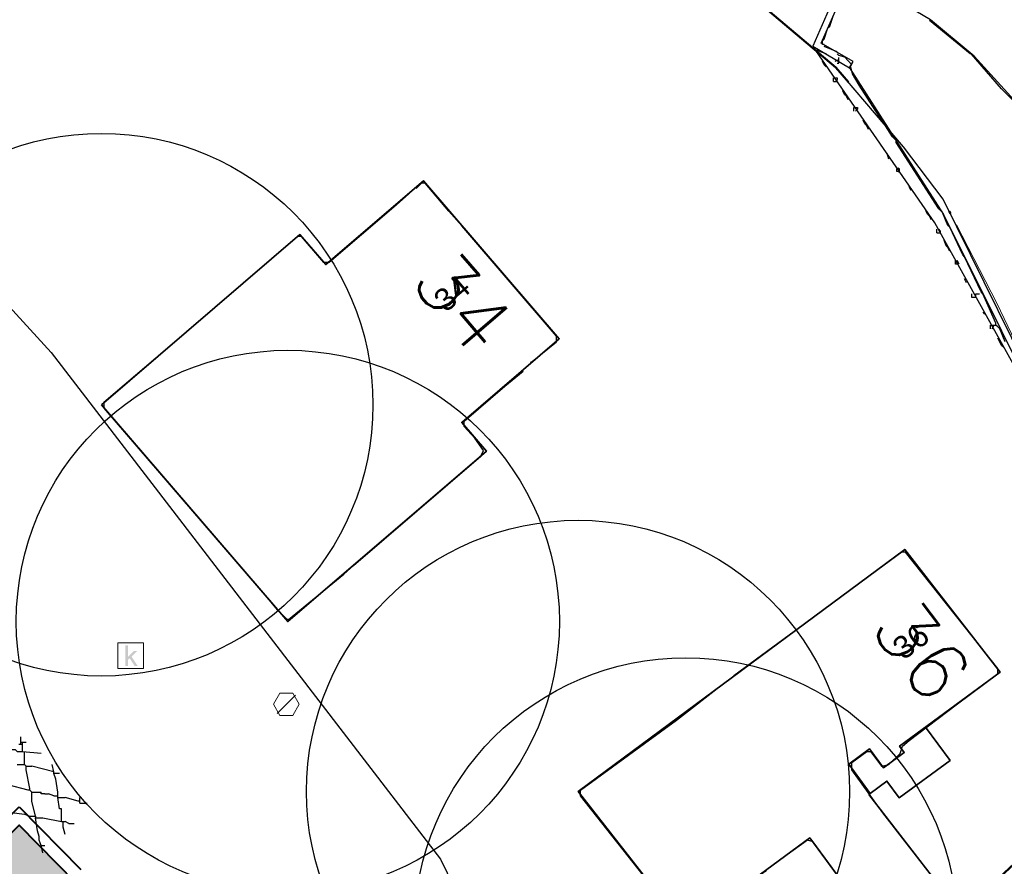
# Model space of a CAD drawing. Header units: metres. Extents: x 100797 to 101446, y 431104 to 431509.
# Tile 20 of 35: x 101122 to 101161, y 431330 to 431363. Entities that reach past the tile are written whole.
import ezdxf

# ---------------------------------------------------------------- set-up
doc = ezdxf.new("R2010")
doc.units = ezdxf.units.M
for name, pattern in [('BORDER', [44.45, 12.7, -6.35, 12.7, -6.35, 0, -6.35]), ('DASHED', [19.05, 12.7, -6.35]), ('DASHED2', [9.525, 6.35, -3.175])]:
    doc.linetypes.add(name, pattern=pattern)
doc.layers.get('0').update_dxf_attribs({"linetype": 'CONTINUOUS'})
doc.layers.add('ANNOTATIE', color=7, linetype='CONTINUOUS')
for name, color, linetype, lineweight in [('AR_ONDERZOEKSLOKATIE', 3, 'BORDER', 50), ('PERCELEN', 2, 'DASHED', 9), ('X-XX-AL-HULPLIJN-G', 210, 'CONTINUOUS', 18)]:
    doc.layers.add(name, color=color, linetype=linetype, lineweight=lineweight)
for name, color, linetype, lineweight, true_color in [('BAR_BEBOUWING', 7, 'CONTINUOUS', 35, 0x707070), ('X-XX-AL-ARCERING-TIJDELIJKE-SCHOOL', 7, 'CONTINUOUS', 30, 0xb8bdef), ('X-XX-AL-KADASTRALE-GRENZEN', 7, 'CONTINUOUS', 30, 0x3cd12e)]:
    doc.layers.add(name, color=color, linetype=linetype, lineweight=lineweight, true_color=true_color)
for name, color, linetype, true_color in [('BAR_BGT_PUNTSYMBOLEN', 7, 'CONTINUOUS', 0x707070), ('BAR_HUISNUMMERS EN STRAATNAMEN', 7, 'CONTINUOUS', 0x707070), ('BAR_TOPO', 7, 'CONTINUOUS', 0x707070), ('BAR_WATER', 7, 'CONTINUOUS', 0x707070), ('BOR_RIOOLPUTTEN', 7, 'CONTINUOUS', 0x707070)]:
    doc.layers.add(name, color=color, linetype=linetype, true_color=true_color)
doc.styles.add('NLCS-ISO', font='NLCS-ISO.ttf')
doc.styles.get("Standard").update_dxf_attribs({"font": 'txt.shx', "height": 2.5})

# ---------------------------------------------------------------- blocks, each defined once
blk = doc.blocks.new('inspectieput_1', base_point=(100953.43, 431263.36))
at = {"color": 8, "lineweight": 0, "true_color": 0x707070}
for points in [[(100953.93, 431263.36), (100953.68, 431263.793), (100953.18, 431263.793), (100952.93, 431263.36), (100953.18, 431262.927), (100953.68, 431262.927), (100953.93, 431263.36)], [(100953.076, 431263.006), (100953.784, 431263.714)]]:
    blk.add_lwpolyline(points, dxfattribs=at)
blk = doc.blocks.new('kolk-symbool_1', base_point=(101288.593, 431172.129))
at = {"true_color": 0x707070, "transparency": 33554687}
h = blk.add_hatch(color=8, dxfattribs=at)
h.paths.add_polyline_path([(101288.624, 431172.081), (101288.846, 431172.296), (101288.718, 431172.296), (101288.486, 431172.06), (101288.555, 431172.013), (101288.747, 431171.716), (101288.868, 431171.716)])
h.paths.add_polyline_path([(101288.555, 431172.013), (101288.486, 431172.06), (101288.486, 431172.516), (101288.388, 431172.516), (101288.388, 431171.716), (101288.486, 431171.716), (101288.486, 431171.946)], flags=0)
at = {"color": 8, "lineweight": 0, "true_color": 0x707070}
blk.add_lwpolyline([(101288.092, 431172.617), (101289.092, 431172.617), (101289.092, 431171.617), (101288.092, 431171.617), (101288.092, 431172.617)], dxfattribs=at)
blk = doc.blocks.new('FMEBLOCK3')
at = {"layer": 'ANNOTATIE', "color": 1}
blk.add_text('34', height=2.999, rotation=310.5, dxfattribs=at).set_placement((0, 0))
blk = doc.blocks.new('FMEBLOCK4')
at = {"layer": 'ANNOTATIE', "color": 1}
blk.add_text('36', height=3, rotation=306.9, dxfattribs=at).set_placement((0, 0))

msp = doc.modelspace()

# ---------------------------------------------------------------- hatches: boundary and pattern name
at = {"layer": 'X-XX-AL-ARCERING-TIJDELIJKE-SCHOOL', "true_color": 0xb8bdef}
h = msp.add_hatch(color=254, dxfattribs=at)
h.dxf.hatch_style = 1
h.paths.add_polyline_path([(101141.382, 431312.757), (101122.463, 431332.02), (101107.496, 431317.319), (101136.908, 431287.37), (101147.613, 431297.851), (101137.102, 431308.553)])

# ---------------------------------------------------------------- linework, layer by layer
at = {"color": 252, "linetype": 'Continuous'}
for points in [[(101153.814, 431362.942), (101153.957, 431363.371)], [(101160.956, 431359.943), (101160.956, 431360.014), (101160.456, 431360.514), (101159.296, 431361.853), (101159.242, 431361.871), (101157.671, 431363.157)], [(101153.6, 431362.442), (101153.743, 431362.871)], [(101153.743, 431362.871), (101153.814, 431362.942)], [(101153.528, 431362.371), (101153.6, 431362.442)], [(101153.6, 431362.228), (101153.528, 431362.228), (101153.528, 431362.371)], [(101153.457, 431361.943), (101153.314, 431362.014)], [(101153.671, 431361.871), (101153.457, 431361.943)], [(101154.1, 431361.943), (101153.6, 431362.157)], [(101156.242, 431358.657), (101155.885, 431359.228), (101155.6, 431359.657), (101154.957, 431360.657), (101154.689, 431361.103), (101154.618, 431361.425), (101154.671, 431361.443), (101154.393, 431361.743), (101154.171, 431361.8), (101154.1, 431361.871)], [(101153.6, 431361.443), (101153.528, 431361.585)], [(101154.028, 431361.585), (101154.171, 431361.657)], [(101154.1, 431361.514), (101154.171, 431361.514), (101154.171, 431361.657), (101154.171, 431361.728)], [(101153.671, 431361.371), (101153.6, 431361.443)], [(101153.957, 431360.8), (101153.957, 431360.943), (101154.1, 431360.943), (101154.1, 431360.871)], [(101153.957, 431360.8), (101154.1, 431360.8), (101154.1, 431360.871)], [(101154.385, 431360.3), (101154.314, 431360.443)], [(101154.457, 431360.228), (101154.385, 431360.3)], [(101154.528, 431360.086), (101154.457, 431360.228)], [(101154.743, 431359.657), (101154.743, 431359.8), (101154.885, 431359.8), (101154.885, 431359.728)], [(101154.814, 431359.657), (101154.885, 431359.728)], [(101155.171, 431359.157), (101155.1, 431359.3)], [(101155.243, 431359.086), (101155.171, 431359.157)], [(101155.314, 431358.943), (101155.243, 431359.086)], [(101156.385, 431358.514), (101156.242, 431358.657)], [(101158.028, 431355.872), (101156.385, 431358.443), (101156.385, 431358.514)], [(101156.1, 431357.8), (101156.028, 431358.014)], [(101156.457, 431357.3), (101156.403, 431357.318), (101156.403, 431357.425), (101156.457, 431357.443)], [(101156.457, 431357.3), (101156.51, 431357.318), (101156.51, 431357.425), (101156.457, 431357.443)], [(101142.244, 431349.943), (101142.308, 431349.958), (101143.243, 431350.729), (101143.243, 431350.943), (101139.583, 431355.214), (101139.083, 431355.785), (101138.172, 431356.871), (101138.03, 431356.871), (101137.815, 431356.657)], [(101156.957, 431356.586), (101156.885, 431356.729)], [(101137.53, 431356.443), (101136.958, 431355.943), (101134.458, 431353.8), (101134.244, 431353.8), (101133.387, 431354.8), (101133.244, 431354.8), (101129.323, 431351.429), (101125.745, 431348.372), (101125.745, 431348.158), (101132.119, 431340.745), (101132.441, 431340.358), (101132.809, 431340.001), (101132.887, 431339.98), (101135.03, 431341.73), (101135.394, 431342.073), (101140.315, 431346.301), (101140.422, 431346.515), (101140.083, 431347), (101139.672, 431347.444), (101139.672, 431347.658), (101141.244, 431349.015), (101141.958, 431349.586)], [(101157.6, 431355.657), (101157.528, 431355.8)], [(101158.171, 431355.729), (101158.028, 431355.872)], [(101157.671, 431355.586), (101157.6, 431355.657)], [(101157.742, 431355.443), (101157.671, 431355.586)], [(101158.385, 431355.229), (101158.171, 431355.729)], [(101157.957, 431354.943), (101157.957, 431355.086)], [(101157.957, 431354.943), (101158.099, 431354.943), (101158.099, 431355.014)], [(101158.099, 431355.014), (101158.028, 431355.086)], [(101158.457, 431355.157), (101158.385, 431355.229)], [(101158.957, 431354.086), (101158.457, 431355.157)], [(101158.314, 431354.443), (101158.242, 431354.657)], [(101158.385, 431354.372), (101158.314, 431354.443)], [(101158.457, 431354.229), (101158.385, 431354.372)], [(101158.742, 431353.729), (101158.671, 431353.729), (101158.671, 431353.872)], [(101158.814, 431353.729), (101158.742, 431353.872)], [(101159.028, 431354.015), (101158.957, 431354.086)], [(101160.242, 431351.443), (101159.728, 431352.579), (101159.671, 431352.658), (101159.028, 431354.015)], [(101159.099, 431353.015), (101159.028, 431353.157)], [(101159.457, 431352.443), (101159.314, 431352.443), (101159.314, 431352.586)], [(101159.457, 431352.586), (101159.599, 431352.586)], [(101159.457, 431352.443), (101159.457, 431352.586)], [(101159.814, 431351.8), (101159.742, 431351.872)], [(101160.028, 431351.229), (101160.028, 431351.372), (101160.242, 431351.372)], [(101160.099, 431351.229), (101160.171, 431351.372)], [(101160.314, 431351.3), (101160.242, 431351.372), (101160.242, 431351.443)], [(101160.385, 431351.229), (101160.314, 431351.3)], [(101160.599, 431350.729), (101160.385, 431351.229)], [(101160.456, 431350.586), (101160.314, 431350.872)], [(101160.528, 431350.515), (101160.456, 431350.586)], [(101157.1, 431326.874), (101158.957, 431328.302), (101158.957, 431328.517), (101155.868, 431332.502), (101154.671, 431334.159), (101154.671, 431334.445), (101155.243, 431334.873), (101155.385, 431334.873), (101155.814, 431334.302), (101156.1, 431334.373), (101156.542, 431334.795), (101156.625, 431335.081), (101156.885, 431335.302), (101158.749, 431336.716), (101160.314, 431337.873), (101160.314, 431338.087), (101156.742, 431342.587), (101156.6, 431342.587), (101152.243, 431339.373), (101150.1, 431337.802)], [(101156.957, 431326.731), (101156.592, 431326.717), (101153.171, 431331.373), (101152.957, 431331.445), (101151.386, 431330.302), (101151.314, 431330.231), (101148.457, 431328.088), (101148.172, 431328.088), (101147.226, 431329.289), (101144.172, 431333.159), (101144.172, 431333.373), (101147.886, 431336.087), (101149.814, 431337.587)], [(101122.531, 431335.159), (101122.531, 431335.23), (101122.531, 431335.445)], [(101122.531, 431335.23), (101122.745, 431335.23)], [(101122.602, 431334.873), (101122.602, 431335.159), (101122.602, 431335.23)], [(101121.388, 431334.659), (101121.245, 431334.659), (101121.245, 431334.945), (101121.674, 431334.945), (101122.317, 431334.945), (101122.388, 431334.873), (101122.602, 431334.873), (101123.316, 431334.802)], [(101122.459, 431335.159), (101122.531, 431335.159), (101122.602, 431335.159)], [(101122.745, 431334.159), (101122.745, 431334.302), (101122.674, 431334.373), (101122.674, 431334.873)], [(101122.388, 431334.373), (101122.674, 431334.373)], [(101122.745, 431334.302), (101122.959, 431334.302)], [(101122.888, 431333.445), (101122.745, 431334.159)], [(101124.031, 431334.016), (101123.816, 431334.016), (101123.816, 431334.088), (101122.959, 431334.302)], [(101123.816, 431334.088), (101123.745, 431334.373)], [(101123.888, 431333.802), (101123.816, 431334.016)], [(101123.959, 431333.302), (101123.888, 431333.802)], [(101122.817, 431333.373), (101122.031, 431333.588)], [(101122.959, 431333.302), (101122.888, 431333.373), (101122.817, 431333.373)], [(101122.959, 431332.945), (101122.959, 431333.302), (101122.888, 431333.373), (101122.888, 431333.445)], [(101122.959, 431333.302), (101123.174, 431333.302)], [(101123.174, 431333.302), (101123.316, 431333.302)], [(101123.459, 431333.23), (101123.316, 431333.23), (101123.316, 431333.302)], [(101124.031, 431332.659), (101123.959, 431333.088), (101123.959, 431333.159), (101123.959, 431333.302)], [(101123.102, 431332.373), (101122.959, 431332.945)], [(101123.459, 431333.23), (101123.602, 431333.23)], [(101123.816, 431333.159), (101123.602, 431333.23)], [(101123.816, 431333.159), (101123.959, 431333.159)], [(101123.959, 431333.088), (101124.245, 431333.088)], [(101124.745, 431332.945), (101124.245, 431333.088)], [(101124.816, 431332.873), (101124.816, 431332.945), (101124.745, 431332.945)], [(101124.816, 431332.945), (101124.816, 431333.088)], [(101124.102, 431332.445), (101124.102, 431332.659), (101124.031, 431332.659)], [(101124.816, 431332.873), (101125.102, 431332.873)], [(101122.174, 431332.516), (101122.674, 431332.445), (101122.888, 431332.373), (101123.102, 431332.373), (101123.102, 431332.302), (101123.388, 431332.302), (101124.102, 431332.159), (101124.102, 431332.445)], [(101123.174, 431331.802), (101123.102, 431332.302)], [(101124.102, 431332.159), (101124.245, 431332.159)], [(101124.174, 431331.945), (101124.174, 431332.159)], [(101124.388, 431332.088), (101124.245, 431332.159)], [(101123.245, 431331.588), (101123.174, 431331.802)], [(101124.245, 431331.659), (101124.174, 431331.945)], [(101124.388, 431332.088), (101124.602, 431332.088)], [(101123.245, 431331.445), (101123.245, 431331.588)], [(101123.316, 431331.231), (101123.245, 431331.445)], [(101123.388, 431330.945), (101123.316, 431331.231), (101123.459, 431331.231)]]:
    msp.add_lwpolyline(points, dxfattribs=at)
at = {"linetype": 'DASHED2', "lineweight": 40, "flags": 128}
msp.add_lwpolyline([(101106.774, 431317.311), (101122.469, 431332.727), (101142.089, 431312.751), (101137.809, 431308.546), (101148.32, 431297.845), (101136.905, 431286.633)], close=True, dxfattribs=at)
at = {"lineweight": 40, "flags": 128}
msp.add_lwpolyline([(101107.481, 431317.305), (101122.463, 431332.02), (101141.382, 431312.757), (101137.102, 431308.553), (101147.613, 431297.851), (101136.911, 431287.34)], close=True, dxfattribs=at)
for centre in [(101125.651, 431348.292), (101132.858, 431339.898), (101144.08, 431333.319), (101148.25, 431328)]:
    msp.add_circle(centre, 10.5)
at = {"layer": 'AR_ONDERZOEKSLOKATIE', "color": 10, "flags": 128}
msp.add_lwpolyline([(101057.295, 431329.77), (101034.679, 431317.44), (101043.828, 431300.839), (101039.147, 431290.299), (101046.185, 431287.13), (101079.212, 431272.257), (101097.895, 431253.246), (101114.44, 431269.455), (101133.958, 431288.666), (101139.528, 431308.091), (101140.349, 431310.558), (101141.284, 431312.203), (101169.207, 431338.229), (101165.898, 431342.249), (101164.745, 431344.231), (101162.442, 431347.649), (101160.273, 431352.228), (101158.197, 431356.243), (101157.44, 431357.356), (101154.047, 431361.346), (101151.425, 431363.556), (101148.561, 431365.359), (101147.369, 431365.519), (101145.845, 431365.52), (101143.275, 431366.946), (101141.279, 431368.217), (101139.12, 431370.061), (101136.213, 431373.296), (101134.237, 431374.944), (101124.147, 431383.803), (101083.466, 431344.039), (101058.639, 431330.503)], dxfattribs=at)
at = {"layer": 'BAR_BEBOUWING', "ltscale": 10, "flags": 128}
for points in [[(101125.651, 431348.292), (101132.858, 431339.898), (101140.539, 431346.492), (101139.582, 431347.607), (101143.351, 431350.843), (101138.101, 431356.958), (101134.322, 431353.714), (101133.323, 431354.878)], [(101155.327, 431333.213), (101155.378, 431333.25), (101154.548, 431334.378), (101155.353, 431334.971), (101155.887, 431334.246), (101156.692, 431334.839), (101156.515, 431335.079), (101160.407, 431337.945), (101156.713, 431342.695), (101144.08, 431333.319), (101148.25, 431328), (101153.041, 431331.529), (101156.658, 431326.617), (101159.05, 431328.379)], [(101155.378, 431333.25), (101156.023, 431333.726), (101156.499, 431333.08), (101158.466, 431334.529), (101157.518, 431335.817), (101156.515, 431335.079), (101156.692, 431334.839), (101155.887, 431334.246), (101155.353, 431334.971), (101154.548, 431334.378)]]:
    msp.add_lwpolyline(points, close=True, dxfattribs=at)
at = {"layer": 'BAR_TOPO', "ltscale": 0.01, "flags": 128}
for points in [[(101107.767, 431367.792), (101123.704, 431350.309), (101138.767, 431330.706), (101147.191, 431313.424)], [(101154.808, 431365.945), (101154.786, 431365.896), (101153.158, 431362.161)], [(101154.575, 431361.332), (101154.714, 431361.57), (101153.486, 431362.288), (101154.521, 431364.661), (101155.795, 431364.064)], [(101180.176, 431335.658), (101176.006, 431342.643), (101173.857, 431345.512), (101172.4, 431347.457), (101159.397, 431361.774), (101157.713, 431363.188), (101156.86, 431363.683), (101155.795, 431364.064)], [(101162.708, 431346.623), (101157.877, 431355.329), (101153.158, 431362.161)], [(101153.158, 431362.161), (101154.575, 431361.332)], [(101154.575, 431361.332), (101158.212, 431355.656), (101162.708, 431346.623)]]:
    msp.add_lwpolyline(points, dxfattribs=at)
msp.add_lwpolyline([(101155.037, 431365.845), (101156.96, 431365.458, -0.190419), (101162.343, 431362.155), (101163.423, 431360.804), (101173.445, 431348.264), (101177.012, 431343.637), (101178.924, 431339.762), (101179.126, 431339.102)], format="xyb", dxfattribs=at)
for points in [[(101125.651, 431348.292), (101132.858, 431339.898), (101140.539, 431346.492), (101139.582, 431347.607), (101143.351, 431350.843), (101138.101, 431356.958), (101134.322, 431353.714), (101133.323, 431354.878)], [(101155.327, 431333.213), (101155.378, 431333.25), (101154.548, 431334.378), (101155.353, 431334.971), (101155.887, 431334.246), (101156.692, 431334.839), (101156.515, 431335.079), (101160.407, 431337.945), (101156.713, 431342.695), (101144.08, 431333.319), (101148.25, 431328), (101153.041, 431331.529), (101156.658, 431326.617), (101159.05, 431328.379)], [(101155.378, 431333.25), (101156.023, 431333.726), (101156.499, 431333.08), (101158.466, 431334.529), (101157.518, 431335.817), (101156.515, 431335.079), (101156.692, 431334.839), (101155.887, 431334.246), (101155.353, 431334.971), (101154.548, 431334.378)]]:
    msp.add_lwpolyline(points, close=True, dxfattribs=at)
at = {"layer": 'BAR_WATER', "ltscale": 0.01, "flags": 128}
msp.add_lwpolyline([(101155.037, 431365.845), (101156.96, 431365.458, -0.190419), (101162.343, 431362.155), (101163.423, 431360.804), (101173.445, 431348.264), (101177.012, 431343.637), (101178.924, 431339.762), (101179.126, 431339.102)], format="xyb", dxfattribs=at)
for points in [[(101154.575, 431361.332), (101154.714, 431361.57), (101153.486, 431362.288), (101154.521, 431364.661), (101155.795, 431364.064)], [(101162.708, 431346.623), (101157.877, 431355.329), (101153.158, 431362.161)]]:
    msp.add_lwpolyline(points, dxfattribs=at)
at = {"layer": 'PERCELEN', "flags": 128}
msp.add_lwpolyline([(101057.295, 431329.77), (101034.679, 431317.44), (101043.828, 431300.839), (101039.147, 431290.299), (101046.185, 431287.13), (101079.212, 431272.257), (101097.895, 431253.246), (101114.44, 431269.455), (101133.958, 431288.666), (101139.528, 431308.091), (101140.349, 431310.558), (101141.284, 431312.203), (101169.207, 431338.229), (101165.898, 431342.249), (101164.745, 431344.231), (101162.442, 431347.649), (101160.273, 431352.228), (101158.197, 431356.243), (101157.44, 431357.356), (101154.047, 431361.346), (101151.425, 431363.556), (101148.561, 431365.359), (101147.369, 431365.519), (101145.845, 431365.52), (101143.275, 431366.946), (101141.279, 431368.217), (101139.12, 431370.061), (101136.213, 431373.296), (101134.237, 431374.944), (101124.147, 431383.803), (101083.466, 431344.039), (101058.639, 431330.503)], dxfattribs=at)
at = {"layer": 'X-XX-AL-HULPLIJN-G', "ltscale": 0.07, "flags": 128}
msp.add_lwpolyline([(101107.496, 431317.319), (101136.908, 431287.37), (101147.613, 431297.851), (101137.102, 431308.553), (101141.382, 431312.757), (101122.463, 431332.02)], close=True, dxfattribs=at)
at = {"layer": 'X-XX-AL-KADASTRALE-GRENZEN', "flags": 128}
msp.add_lwpolyline([(101125.902, 431280.754), (101133.958, 431288.666), (101140.349, 431310.558), (101141.284, 431312.203), (101169.207, 431338.229), (101165.898, 431342.249), (101162.442, 431347.649), (101158.197, 431356.243), (101156.662, 431358.271), (101154.047, 431361.346)], dxfattribs=at)

# ---------------------------------------------------------------- block references
at = {"layer": 'ANNOTATIE', "color": 1, "xscale": 0.75, "yscale": 0.75, "zscale": 0.75}
for name, p in [('FMEBLOCK3', (101137.542, 431353.015)), ('FMEBLOCK4', (101155.316, 431339.65))]:
    msp.add_blockref(name, p, dxfattribs=at)
at = {"layer": 'BAR_BGT_PUNTSYMBOLEN'}
msp.add_blockref('kolk-symbool_1', (101126.78, 431338.593), dxfattribs=at)
at = {"layer": 'BOR_RIOOLPUTTEN'}
msp.add_blockref('inspectieput_1', (101132.8, 431336.7), dxfattribs=at)

# ---------------------------------------------------------------- texts
at = {"layer": 'BAR_HUISNUMMERS EN STRAATNAMEN', "char_height": 0.87, "attachment_point": 5, "style": 'NLCS-ISO'}
for s, insert, rotation in [('{{\\fArial|b0|i0;34}}', (101139.209, 431352.598), 40.5), ('{{\\fArial|b0|i0;36}}', (101156.951, 431339.131), 36.9)]:
    msp.add_mtext(s, dxfattribs=dict(at, insert=insert, rotation=rotation))

doc.saveas('drawing.dxf')
